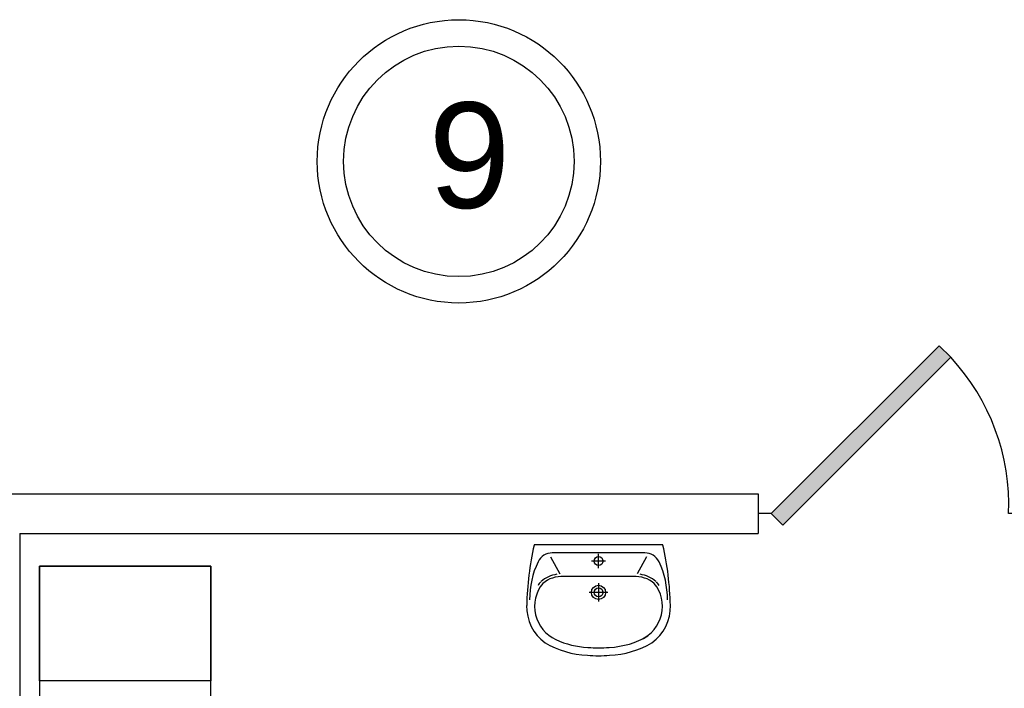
# Model space of a CAD drawing. Header units: millimetres. Extents: x 151654 to 877351, y 70322 to 154322.
# Tile 23 of 173: x 234372 to 238106, y 97001 to 99536. Entities that reach past the tile are written whole.
import ezdxf

# ---------------------------------------------------------------- set-up
doc = ezdxf.new("R2010")
doc.units = ezdxf.units.MM
doc.layers.add('su', color=7, linetype='Continuous')
doc.layers.add('технологич.о', color=152, linetype='Continuous', lineweight=30)
doc.styles.get("Standard").update_dxf_attribs({"font": 'arial.ttf'})

# ---------------------------------------------------------------- blocks, each defined once
blk = doc.blocks.new('jfgjhsdf')
blk.add_hatch(color=1).paths.add_polyline_path([(-592.6, 730.9), (-636.7, 686.7), (0, 50), (44.2, 94.2)])
at = {"color": 1}
for p, q in [((0, 1000), (0, 950)), ((0, 50), (0, 0))]:
    blk.add_line(p, q, dxfattribs=at)
blk.add_lwpolyline([(0, 50), (-636.7, 686.7), (-592.6, 730.9), (44.2, 94.2), (0, 50)], dxfattribs=at)
blk.add_arc((-33.5, 129.6), 821.1, 87.662, 132.9147, dxfattribs=at)
blk = doc.blocks.new('76')
at = {"layer": 'технологич.о', "ltscale": 2}
for points in [[(8079674.2, 414626.8), (8081624.2, 414626.8), (8081624.2, 413976.8), (8079674.2, 413976.8)], [(8080108.5, 414626.8), (8079674.2, 414626.8), (8079674.2, 413976.8), (8080108.5, 413976.8)]]:
    blk.add_lwpolyline(points, close=True, dxfattribs=at)
blk = doc.blocks.new('UM_8')
for p, q in [((243.8, 0), (-243.8, 0)), ((175.3, -30), (-175.3, -30)), ((0, -88.2), (0, -34.2)), ((-181.9, -45.1), (-146.4, -110)), ((27, -61.2), (-27, -61.2)), ((181.9, -45.1), (146.4, -110)), ((141.9, -120), (-131.7, -120)), ((0, -145), (0, -215)), ((35, -180), (-35, -180))]:
    blk.add_line(p, q)
for centre, radius in [((0, -61.2), 17), ((0, -180), 27), ((0, -180), 17)]:
    blk.add_circle(centre, radius)
for centre, radius, start, end in [((-243.8, -0.5), 0.5, 90, 167.3206), ((243.8, -0.5), 0.5, 12.6794, 90), ((894.4, -256.6), 1167.2, 167.3206, 178.6525), ((-175.3, -90), 60, 90, 154.5977), ((175.3, -90), 60, 25.4023, 90), ((-894.4, -256.6), 1167.2, 1.3475, 12.6794), ((68.3, -205.7), 329.7, 154.5977, 180.3349), ((-68.3, -205.7), 329.7, 359.6651, 25.4023), ((-139.3, -232.3), 122.5, 98.7111, 129.9424), ((139.3, -232.3), 122.5, 50.0576, 81.2889), ((-104, -232.9), 138.3, 141.0504, 245.2718), ((-104, -232.9), 148.3, 141.0504, 147.7493), ((-139.3, -232.3), 112.5, 86.1548, 129.9424), ((139.3, -232.3), 112.5, 50.0576, 93.8452), ((104, -232.9), 138.3, 294.7282, 38.9496), ((104, -232.9), 148.3, 32.2507, 38.9496), ((-103.7, -234.1), 168.9, 178.312, 234.1043), ((-273, -229.1), 0.5, 358.312, 358.6525), ((103.7, -234.1), 168.9, 305.8957, 1.688), ((273, -229.1), 0.5, 181.3475, 181.688), ((-27.2, -71.3), 347.3, 239.6448, 267.5368), ((-27.2, -71.3), 317.3, 244.8898, 267.5368), ((27.2, -71.3), 317.3, 272.4632, 300.3552), ((27.2, -71.3), 347.3, 272.4632, 300.3552), ((0, 80.1), 470.1, 265.1692, 274.8308), ((0, 80.1), 500.1, 265.1692, 274.8308)]:
    blk.add_arc(centre, radius, start, end)

msp = doc.modelspace()

# ---------------------------------------------------------------- linework, layer by layer
at = {"lineweight": 30}
for p, q in [((231272.2, 97738.4), (237172.2, 97738.4)), ((237172.2, 97738.4), (237172.2, 97588.4)), ((234372.2, 97588.4), (234372.2, 92938.4)), ((234372.2, 97588.4), (237172.2, 97588.4))]:
    msp.add_line(p, q, dxfattribs=at)
at = {"color": 1}
for radius in [537, 437]:
    msp.add_circle((236037.6, 98998.7), radius, dxfattribs=at)

# ---------------------------------------------------------------- block references
at = {"rotation": 270}
msp.add_blockref('jfgjhsdf', (237172.2, 97663.4), dxfattribs=at)
at = {"layer": 'su'}
msp.add_blockref('UM_8', (236567.3, 97544.8), dxfattribs=at)
at = {"layer": 'технологич.о', "color": 234, "extrusion": (1.96295e-18, -0.022179, 0.999754), "xscale": -1, "rotation": 89.99999998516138}
msp.add_blockref('76', (649074.4, 8177115.5, -2118.5), dxfattribs=at)

# ---------------------------------------------------------------- texts
at = {"color": 1}
msp.add_text('9', height=400, dxfattribs=at).set_placement((235922.6, 98822.1))

doc.saveas('drawing.dxf')
